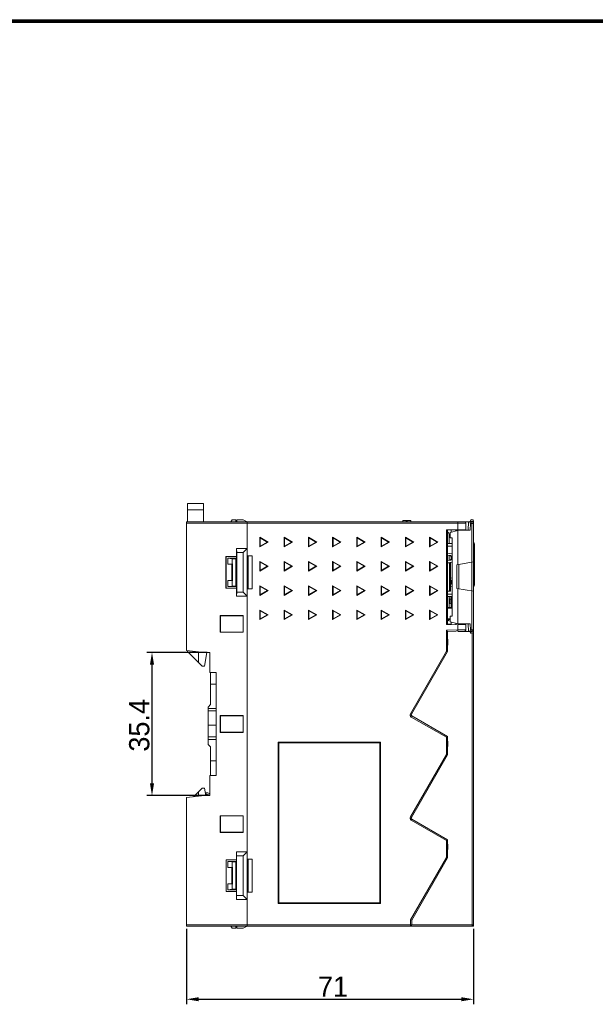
# Model space of a CAD drawing. Extents: x 0 to 555, y 0 to 389.
# Tile 20 of 21: x 270 to 413, y 140 to 384. Entities that reach past the tile are written whole.
import ezdxf
from ezdxf.enums import TextEntityAlignment as Align

# ---------------------------------------------------------------- set-up
doc = ezdxf.new("R2010")
doc.units = 0
doc.header["$LTSCALE"] = 23.1
doc.header["$MEASUREMENT"] = 0
doc.layers.get('0').update_dxf_attribs({"linetype": 'CONTINUOUS'})
doc.layers.get('Defpoints').update_dxf_attribs({"linetype": 'CONTINUOUS'})
doc.styles.get("Standard").update_dxf_attribs({"font": 'isocp3.shx', "bigfont": 'gbcbig.shx'})
doc.styles.add('文字样式①', font='txt')
doc.dimstyles.new('标准样式（宋体）', dxfattribs={"dimtxt": 5, "dimasz": 3, "dimexe": 1.25, "dimexo": 0.625, "dimtad": 1, "dimtoh": 1, "dimdsep": 46, "dimtxsty": '文字样式①', "dimcen": 0, "dimadec": 0, "dimazin": 0, "dimtfac": 1, "dimtofl": 0, "dimtmove": 0, "dimatfit": 3, "dimfxl": 0, "dimarcsym": 0})

# ---------------------------------------------------------------- blocks, each defined once
blk = doc.blocks.new('A3')
for p, q in [((231.12, 295.1), (649.67, 295.1)), ((231.35, 294.88), (649.45, 294.88)), ((231.57, 294.65), (649.22, 294.65))]:
    blk.add_line(p, q)
for tag, p in [('XXXE', (541.66, 30.61)), ('XXXC', (574.68, 30.61)), ('XXXA', (625.44, 30.61)), ('XXXG', (499.17, 23.61)), ('XXXK', (515.42, 22.59)), ('XXXF', (541.66, 23.61)), ('XXXD', (574.68, 23.61)), ('XXXB', (625.44, 23.61)), ('XXXM', (502.54, 6.73))]:
    blk.add_attdef(tag, text='', height=2.5).set_placement(p, align=Align.CENTER)
blk.add_attdef('XXXJ', text='', height=2.5).set_placement((504.73, 17.63), align=Align.MIDDLE_RIGHT)
blk = doc.blocks.new('*D15')
at = {"color": 0, "lineweight": -2}
for p, q in [((311.67, 158.83), (311.67, 140.14)), ((382.67, 158.83), (382.67, 140.14)), ((314.67, 141.39), (379.67, 141.39))]:
    blk.add_line(p, q, dxfattribs=at)
at = {"color": 0, "lineweight": 9}
for points in [[(314.67, 141.89), (314.67, 140.89), (311.67, 141.39)], [(379.67, 141.89), (379.67, 140.89), (382.67, 141.39)]]:
    blk.add_solid(points, dxfattribs=at)
at = {"layer": 'Defpoints', "color": 0, "lineweight": 9}
for p in [(311.67, 159.46), (382.67, 159.46), (382.67, 141.39)]:
    blk.add_point(p, dxfattribs=at)
at = {"color": 0, "lineweight": 9, "insert": (347.93, 144.51), "char_height": 5, "attachment_point": 5, "style": '文字样式①'}
blk.add_mtext('71', dxfattribs=at)
blk = doc.blocks.new('*D16')
at = {"color": 0, "lineweight": -2}
for p, q in [((316.84, 227.16), (301.91, 227.16)), ((303.16, 224.16), (303.16, 194.76)), ((316.84, 191.76), (301.91, 191.76))]:
    blk.add_line(p, q, dxfattribs=at)
at = {"color": 0, "lineweight": 9}
for points in [[(302.66, 224.16), (303.66, 224.16), (303.16, 227.16)], [(302.66, 194.76), (303.66, 194.76), (303.16, 191.76)]]:
    blk.add_solid(points, dxfattribs=at)
at = {"layer": 'Defpoints', "color": 0, "lineweight": 9}
for p in [(317.47, 227.16), (303.16, 191.76), (317.47, 191.76)]:
    blk.add_point(p, dxfattribs=at)
at = {"color": 0, "lineweight": 9, "insert": (300.03, 209.13), "char_height": 5, "attachment_point": 5, "rotation": 90, "style": '文字样式①'}
blk.add_mtext('35.4', dxfattribs=at)

msp = doc.modelspace()

# ---------------------------------------------------------------- linework, layer by layer
at = {"lineweight": 5}
for p, q in [((311.968, 263.958), (311.968, 259.458)), ((311.968, 263.958), (315.868, 263.958)), ((315.868, 259.458), (315.868, 263.958)), ((315.868, 262.458), (311.968, 262.458)), ((311.668, 227.658), (311.668, 259.458)), ((311.668, 259.458), (382.268, 259.458)), ((380.768, 259.158), (311.668, 259.158)), ((323.018, 259.958), (322.651, 259.458)), ((323.018, 259.958), (323.866, 259.958)), ((323.883, 259.458), (323.866, 259.958)), ((324.137, 259.958), (324.111, 259.458)), ((324.137, 259.958), (325.668, 259.958)), ((326.668, 259.458), (325.668, 259.958)), ((326.668, 159.458), (326.668, 259.458)), ((365.155, 259.458), (365.155, 259.758)), ((365.155, 259.758), (367.155, 259.758)), ((366.005, 259.458), (366.005, 259.758)), ((366.305, 259.458), (366.305, 259.758)), ((367.155, 259.458), (367.155, 259.758)), ((378.768, 257.46), (378.768, 259.458)), ((380.768, 257.469), (380.768, 259.158)), ((381.405, 259.458), (381.368, 257.358)), ((381.863, 257.358), (381.895, 259.058)), ((381.868, 259.458), (381.868, 259.658)), ((382.668, 259.658), (381.868, 259.658)), ((382.668, 259.058), (381.895, 259.058)), ((382.267, 249.473), (382.267, 259.058)), ((382.668, 259.658), (382.668, 159.458)), ((375.968, 257.457), (380.768, 257.469)), ((375.968, 234.106), (375.968, 257.46)), ((376.268, 257.457), (376.268, 234.101)), ((376.668, 256.208), (376.668, 254.078)), ((376.668, 255.819), (376.868, 255.819)), ((376.67, 256.207), (376.67, 254.078)), ((376.868, 256.858), (378.834, 257.35)), ((376.868, 255.498), (376.868, 256.858)), ((377.168, 257.463), (377.168, 256.933)), ((378.268, 257.463), (378.268, 257.208)), ((378.832, 257.35), (378.868, 257.358)), ((378.832, 257.35), (378.832, 248.867)), ((381.863, 257.358), (378.868, 257.358)), ((379.668, 257.358), (379.668, 257.466)), ((379.868, 257.467), (379.868, 257.358)), ((329.827, 253.269), (329.827, 255.648)), ((329.936, 255.458), (329.827, 255.648)), ((331.886, 254.458), (329.827, 255.648)), ((329.827, 253.269), (331.886, 254.458)), ((329.936, 253.458), (329.827, 253.269)), ((329.936, 253.458), (329.936, 255.458)), ((329.936, 255.458), (331.668, 254.458)), ((331.668, 254.458), (329.936, 253.458)), ((331.668, 254.458), (331.886, 254.458)), ((335.827, 253.269), (335.827, 255.648)), ((335.936, 255.458), (335.827, 255.648)), ((337.886, 254.458), (335.827, 255.648)), ((335.827, 253.269), (337.886, 254.458)), ((335.936, 253.458), (335.827, 253.269)), ((335.936, 253.458), (335.936, 255.458)), ((335.936, 255.458), (337.668, 254.458)), ((337.668, 254.458), (335.936, 253.458)), ((337.668, 254.458), (337.886, 254.458)), ((341.827, 253.269), (341.827, 255.648)), ((341.936, 255.458), (341.827, 255.648)), ((343.886, 254.458), (341.827, 255.648)), ((341.827, 253.269), (343.886, 254.458)), ((341.936, 253.458), (341.827, 253.269)), ((341.936, 253.458), (341.936, 255.458)), ((341.936, 255.458), (343.668, 254.458)), ((343.668, 254.458), (341.936, 253.458)), ((343.668, 254.458), (343.886, 254.458)), ((347.827, 253.269), (347.827, 255.648)), ((347.936, 255.458), (347.827, 255.648)), ((349.886, 254.458), (347.827, 255.648)), ((347.827, 253.269), (349.886, 254.458)), ((347.936, 253.458), (347.827, 253.269)), ((347.936, 253.458), (347.936, 255.458)), ((347.936, 255.458), (349.668, 254.458)), ((349.668, 254.458), (347.936, 253.458)), ((349.668, 254.458), (349.886, 254.458)), ((353.827, 253.269), (353.827, 255.648)), ((353.936, 255.458), (353.827, 255.648)), ((355.886, 254.458), (353.827, 255.648)), ((353.827, 253.269), (355.886, 254.458)), ((353.936, 253.458), (353.827, 253.269)), ((353.936, 253.458), (353.936, 255.458)), ((353.936, 255.458), (355.668, 254.458)), ((355.668, 254.458), (353.936, 253.458)), ((355.668, 254.458), (355.886, 254.458)), ((359.827, 253.269), (359.827, 255.648)), ((359.936, 255.458), (359.827, 255.648)), ((361.886, 254.458), (359.827, 255.648)), ((359.827, 253.269), (361.886, 254.458)), ((359.936, 253.458), (359.827, 253.269)), ((359.936, 253.458), (359.936, 255.458)), ((359.936, 255.458), (361.668, 254.458)), ((361.668, 254.458), (359.936, 253.458)), ((361.668, 254.458), (361.886, 254.458)), ((365.827, 253.269), (365.827, 255.648)), ((365.936, 255.458), (365.827, 255.648)), ((367.886, 254.458), (365.827, 255.648)), ((365.827, 253.269), (367.886, 254.458)), ((365.936, 253.458), (365.827, 253.269)), ((365.936, 253.458), (365.936, 255.458)), ((365.936, 255.458), (367.668, 254.458)), ((367.668, 254.458), (365.936, 253.458)), ((367.668, 254.458), (367.886, 254.458)), ((371.827, 253.269), (371.827, 255.648)), ((371.936, 255.458), (371.827, 255.648)), ((373.886, 254.458), (371.827, 255.648)), ((371.827, 253.269), (373.886, 254.458)), ((371.936, 253.458), (371.827, 253.269)), ((371.936, 253.458), (371.936, 255.458)), ((371.936, 255.458), (373.668, 254.458)), ((373.668, 254.458), (371.936, 253.458)), ((373.668, 254.458), (373.886, 254.458)), ((377.368, 254.078), (376.268, 254.078)), ((376.268, 253.478), (377.368, 253.478)), ((376.668, 255.564), (376.868, 255.563)), ((377.368, 255.481), (376.868, 255.498)), ((377.368, 236.136), (377.368, 255.481)), ((382.918, 253.908), (382.918, 243.908)), ((321.435, 250.892), (321.468, 250.858)), ((321.435, 250.891), (321.435, 243.026)), ((324.099, 250.891), (321.435, 250.891)), ((321.468, 250.858), (321.468, 243.058)), ((324.068, 250.858), (321.468, 250.858)), ((324.068, 250.858), (324.099, 250.889)), ((324.068, 243.058), (324.068, 250.858)), ((324.125, 251.858), (324.099, 252.858)), ((324.099, 252.858), (324.099, 250.891)), ((326.668, 252.858), (324.099, 252.858)), ((324.125, 242.058), (324.125, 251.858)), ((324.125, 251.858), (325.668, 251.858)), ((325.668, 251.858), (326.668, 252.858)), ((325.668, 251.858), (325.668, 242.058)), ((326.668, 251.028), (327.968, 251.028)), ((327.968, 251.028), (326.909, 250.971)), ((326.909, 250.971), (326.909, 242.946)), ((327.968, 242.889), (327.968, 251.028)), ((377.368, 251.545), (376.268, 251.701)), ((376.268, 251.196), (377.019, 251.089)), ((376.651, 251.142), (376.651, 249.915)), ((382.688, 251.523), (382.688, 248.725)), ((321.918, 250.458), (321.918, 248.958)), ((321.918, 250.458), (323.018, 250.336)), ((321.918, 250.458), (323.918, 250.458)), ((321.918, 248.958), (323.018, 249.081)), ((322.918, 248.958), (321.918, 248.958)), ((323.04, 249.081), (322.918, 248.958)), ((322.918, 248.958), (322.918, 244.958)), ((323.018, 250.336), (323.018, 249.081)), ((323.869, 250.336), (323.018, 250.336)), ((323.04, 249.081), (323.018, 249.081)), ((323.04, 249.081), (323.04, 244.836)), ((323.869, 250.336), (323.918, 250.458)), ((323.869, 243.581), (323.869, 250.336)), ((323.918, 250.458), (323.918, 243.458)), ((329.827, 247.269), (329.827, 249.648)), ((329.936, 249.458), (329.827, 249.648)), ((331.886, 248.458), (329.827, 249.648)), ((329.827, 247.269), (331.886, 248.458)), ((329.936, 247.458), (329.936, 249.458)), ((329.936, 249.458), (331.668, 248.458)), ((331.668, 248.458), (329.936, 247.458)), ((331.668, 248.458), (331.886, 248.458)), ((335.827, 247.269), (335.827, 249.648)), ((335.936, 249.458), (335.827, 249.648)), ((337.886, 248.458), (335.827, 249.648)), ((335.827, 247.269), (337.886, 248.458)), ((335.936, 247.458), (335.936, 249.458)), ((335.936, 249.458), (337.668, 248.458)), ((337.668, 248.458), (335.936, 247.458)), ((337.668, 248.458), (337.886, 248.458)), ((341.827, 247.269), (341.827, 249.648)), ((341.936, 249.458), (341.827, 249.648)), ((343.886, 248.458), (341.827, 249.648)), ((341.827, 247.269), (343.886, 248.458)), ((341.936, 247.458), (341.936, 249.458)), ((341.936, 249.458), (343.668, 248.458)), ((343.668, 248.458), (341.936, 247.458)), ((343.668, 248.458), (343.886, 248.458)), ((347.827, 247.269), (347.827, 249.648)), ((347.936, 249.458), (347.827, 249.648)), ((349.886, 248.458), (347.827, 249.648)), ((347.827, 247.269), (349.886, 248.458)), ((347.936, 247.458), (347.936, 249.458)), ((347.936, 249.458), (349.668, 248.458)), ((349.668, 248.458), (347.936, 247.458)), ((349.668, 248.458), (349.886, 248.458)), ((353.827, 247.269), (353.827, 249.648)), ((353.936, 249.458), (353.827, 249.648)), ((355.886, 248.458), (353.827, 249.648)), ((353.827, 247.269), (355.886, 248.458)), ((353.936, 247.458), (353.936, 249.458)), ((353.936, 249.458), (355.668, 248.458)), ((355.668, 248.458), (353.936, 247.458)), ((355.668, 248.458), (355.886, 248.458)), ((359.827, 247.269), (359.827, 249.648)), ((359.936, 249.458), (359.827, 249.648)), ((361.886, 248.458), (359.827, 249.648)), ((359.827, 247.269), (361.886, 248.458)), ((359.936, 247.458), (359.936, 249.458)), ((359.936, 249.458), (361.668, 248.458)), ((361.668, 248.458), (359.936, 247.458)), ((361.668, 248.458), (361.886, 248.458)), ((365.827, 247.269), (365.827, 249.648)), ((365.936, 249.458), (365.827, 249.648)), ((367.886, 248.458), (365.827, 249.648)), ((365.827, 247.269), (367.886, 248.458)), ((365.936, 247.458), (365.936, 249.458)), ((365.936, 249.458), (367.668, 248.458)), ((367.668, 248.458), (365.936, 247.458)), ((367.668, 248.458), (367.886, 248.458)), ((371.827, 247.269), (371.827, 249.648)), ((371.936, 249.458), (371.827, 249.648)), ((373.886, 248.458), (371.827, 249.648)), ((371.827, 247.269), (373.886, 248.458)), ((371.936, 247.458), (371.936, 249.458)), ((371.936, 249.458), (373.668, 248.458)), ((373.668, 248.458), (371.936, 247.458)), ((373.668, 248.458), (373.886, 248.458)), ((376.268, 249.861), (377.019, 249.968)), ((376.268, 249.356), (377.368, 249.512)), ((376.268, 249.308), (376.968, 249.308)), ((376.718, 242.308), (376.718, 249.308)), ((376.968, 249.308), (376.968, 242.308)), ((377.126, 250.619), (377.126, 250.438)), ((377.126, 250.619), (377.338, 250.589)), ((377.338, 250.468), (377.126, 250.438)), ((377.338, 250.589), (377.338, 250.468)), ((378.568, 248.82), (382.668, 249.543)), ((378.568, 242.997), (378.568, 248.82)), ((379.068, 248.908), (379.068, 242.908)), ((382.275, 242.343), (382.275, 249.474)), ((329.936, 247.458), (329.827, 247.269)), ((335.936, 247.458), (335.827, 247.269)), ((341.936, 247.458), (341.827, 247.269)), ((347.936, 247.458), (347.827, 247.269)), ((353.936, 247.458), (353.827, 247.269)), ((359.936, 247.458), (359.827, 247.269)), ((365.936, 247.458), (365.827, 247.269)), ((371.936, 247.458), (371.827, 247.269)), ((382.688, 246.558), (382.688, 244.682)), ((321.918, 244.958), (321.918, 243.458)), ((323.018, 244.836), (321.918, 244.958)), ((321.918, 244.958), (322.918, 244.958)), ((323.018, 243.581), (321.918, 243.458)), ((322.918, 244.958), (323.04, 244.836)), ((323.018, 244.836), (323.018, 243.581)), ((323.04, 244.836), (323.018, 244.836)), ((323.018, 243.581), (323.869, 243.581)), ((323.918, 243.458), (323.869, 243.581)), ((329.827, 241.269), (329.827, 243.648)), ((329.936, 243.458), (329.827, 243.648)), ((331.886, 242.458), (329.827, 243.648)), ((335.827, 241.269), (335.827, 243.648)), ((335.936, 243.458), (335.827, 243.648)), ((337.886, 242.458), (335.827, 243.648)), ((341.827, 241.269), (341.827, 243.648)), ((341.936, 243.458), (341.827, 243.648)), ((343.886, 242.458), (341.827, 243.648)), ((347.827, 241.269), (347.827, 243.648)), ((347.936, 243.458), (347.827, 243.648)), ((349.886, 242.458), (347.827, 243.648)), ((353.827, 241.269), (353.827, 243.648)), ((353.936, 243.458), (353.827, 243.648)), ((355.886, 242.458), (353.827, 243.648)), ((359.827, 241.269), (359.827, 243.648)), ((359.936, 243.458), (359.827, 243.648)), ((361.886, 242.458), (359.827, 243.648)), ((365.827, 241.269), (365.827, 243.648)), ((365.936, 243.458), (365.827, 243.648)), ((367.886, 242.458), (365.827, 243.648)), ((371.827, 241.269), (371.827, 243.648)), ((371.936, 243.458), (371.827, 243.648)), ((373.886, 242.458), (371.827, 243.648)), ((377.368, 245.545), (376.968, 245.602)), ((377.019, 245.089), (376.968, 245.097)), ((376.968, 243.96), (377.019, 243.968)), ((376.968, 243.455), (377.368, 243.512)), ((377.126, 244.438), (377.126, 244.619)), ((377.126, 244.619), (377.338, 244.589)), ((377.338, 244.468), (377.126, 244.438)), ((377.338, 244.468), (377.338, 244.589)), ((321.435, 243.025), (321.468, 243.058)), ((321.435, 243.026), (324.099, 243.026)), ((321.468, 243.058), (324.068, 243.058)), ((323.918, 243.458), (321.918, 243.458)), ((324.099, 243.028), (324.068, 243.058)), ((324.099, 243.026), (324.099, 241.058)), ((324.125, 242.058), (324.099, 241.058)), ((325.668, 242.058), (324.125, 242.058)), ((326.668, 241.058), (325.668, 242.058)), ((326.668, 242.889), (327.968, 242.889)), ((327.968, 242.889), (326.909, 242.946)), ((329.827, 241.269), (331.886, 242.458)), ((329.936, 241.458), (329.827, 241.269)), ((329.936, 241.458), (329.936, 243.458)), ((329.936, 243.458), (331.668, 242.458)), ((331.668, 242.458), (329.936, 241.458)), ((331.668, 242.458), (331.886, 242.458)), ((335.827, 241.269), (337.886, 242.458)), ((335.936, 241.458), (335.827, 241.269)), ((335.936, 241.458), (335.936, 243.458)), ((335.936, 243.458), (337.668, 242.458)), ((337.668, 242.458), (335.936, 241.458)), ((337.668, 242.458), (337.886, 242.458)), ((341.827, 241.269), (343.886, 242.458)), ((341.936, 241.458), (341.827, 241.269)), ((341.936, 241.458), (341.936, 243.458)), ((341.936, 243.458), (343.668, 242.458)), ((343.668, 242.458), (341.936, 241.458)), ((343.668, 242.458), (343.886, 242.458)), ((347.827, 241.269), (349.886, 242.458)), ((347.936, 241.458), (347.827, 241.269)), ((347.936, 241.458), (347.936, 243.458)), ((347.936, 243.458), (349.668, 242.458)), ((349.668, 242.458), (347.936, 241.458)), ((349.668, 242.458), (349.886, 242.458)), ((353.827, 241.269), (355.886, 242.458)), ((353.936, 241.458), (353.827, 241.269)), ((353.936, 241.458), (353.936, 243.458)), ((353.936, 243.458), (355.668, 242.458)), ((355.668, 242.458), (353.936, 241.458)), ((355.668, 242.458), (355.886, 242.458)), ((359.827, 241.269), (361.886, 242.458)), ((359.936, 241.458), (359.827, 241.269)), ((359.936, 241.458), (359.936, 243.458)), ((359.936, 243.458), (361.668, 242.458)), ((361.668, 242.458), (359.936, 241.458)), ((361.668, 242.458), (361.886, 242.458)), ((365.827, 241.269), (367.886, 242.458)), ((365.936, 241.458), (365.827, 241.269)), ((365.936, 241.458), (365.936, 243.458)), ((365.936, 243.458), (367.668, 242.458)), ((367.668, 242.458), (365.936, 241.458)), ((367.668, 242.458), (367.886, 242.458)), ((371.827, 241.269), (373.886, 242.458)), ((371.936, 241.458), (371.827, 241.269)), ((371.936, 241.458), (371.936, 243.458)), ((371.936, 243.458), (373.668, 242.458)), ((373.668, 242.458), (371.936, 241.458)), ((373.668, 242.458), (373.886, 242.458)), ((376.268, 242.308), (376.968, 242.308)), ((377.368, 241.578), (376.268, 241.578)), ((382.668, 242.274), (378.568, 242.997)), ((378.832, 242.95), (378.832, 234.267)), ((382.267, 232.758), (382.267, 242.344)), ((324.099, 241.058), (326.668, 241.058)), ((377.368, 240.978), (376.268, 240.978)), ((376.668, 240.978), (376.668, 238.258)), ((376.668, 240.363), (376.866, 240.363)), ((376.866, 239.26), (376.668, 239.26)), ((376.67, 240.978), (376.67, 238.258)), ((376.866, 240.363), (376.866, 240.312)), ((376.866, 239.311), (376.866, 239.26)), ((377.168, 238.258), (377.168, 240.978)), ((382.668, 238.846), (382.698, 238.846)), ((382.668, 238.705), (382.698, 238.705)), ((382.688, 240.403), (382.688, 239.214)), ((382.688, 238.846), (382.688, 237.701)), ((382.698, 238.846), (382.698, 237.16)), ((320.005, 236.271), (320.005, 232.146)), ((320.068, 236.208), (320.005, 236.271)), ((325.731, 236.271), (320.005, 236.271)), ((320.068, 236.208), (320.068, 232.208)), ((325.668, 236.208), (320.068, 236.208)), ((325.731, 236.271), (325.668, 236.208)), ((325.668, 236.208), (325.668, 232.208)), ((325.731, 232.146), (325.731, 236.271)), ((329.827, 235.269), (329.827, 237.648)), ((329.936, 237.458), (329.827, 237.648)), ((331.886, 236.458), (329.827, 237.648)), ((329.827, 235.269), (331.886, 236.458)), ((329.936, 235.458), (329.936, 237.458)), ((329.936, 237.458), (331.668, 236.458)), ((331.668, 236.458), (329.936, 235.458)), ((331.668, 236.458), (331.886, 236.458)), ((335.827, 235.269), (335.827, 237.648)), ((335.936, 237.458), (335.827, 237.648)), ((337.886, 236.458), (335.827, 237.648)), ((335.827, 235.269), (337.886, 236.458)), ((335.936, 235.458), (335.936, 237.458)), ((335.936, 237.458), (337.668, 236.458)), ((337.668, 236.458), (335.936, 235.458)), ((337.668, 236.458), (337.886, 236.458)), ((341.827, 235.269), (341.827, 237.648)), ((341.936, 237.458), (341.827, 237.648)), ((343.886, 236.458), (341.827, 237.648)), ((341.827, 235.269), (343.886, 236.458)), ((341.936, 235.458), (341.936, 237.458)), ((341.936, 237.458), (343.668, 236.458)), ((343.668, 236.458), (341.936, 235.458)), ((343.668, 236.458), (343.886, 236.458)), ((347.827, 235.269), (347.827, 237.648)), ((347.936, 237.458), (347.827, 237.648)), ((349.886, 236.458), (347.827, 237.648)), ((347.827, 235.269), (349.886, 236.458)), ((347.936, 235.458), (347.936, 237.458)), ((347.936, 237.458), (349.668, 236.458)), ((349.668, 236.458), (347.936, 235.458)), ((349.668, 236.458), (349.886, 236.458)), ((353.827, 235.269), (353.827, 237.648)), ((353.936, 237.458), (353.827, 237.648)), ((355.886, 236.458), (353.827, 237.648)), ((353.827, 235.269), (355.886, 236.458)), ((353.936, 235.458), (353.936, 237.458)), ((353.936, 237.458), (355.668, 236.458)), ((355.668, 236.458), (353.936, 235.458)), ((355.668, 236.458), (355.886, 236.458)), ((359.827, 235.269), (359.827, 237.648)), ((359.936, 237.458), (359.827, 237.648)), ((361.886, 236.458), (359.827, 237.648)), ((359.827, 235.269), (361.886, 236.458)), ((359.936, 235.458), (359.936, 237.458)), ((359.936, 237.458), (361.668, 236.458)), ((361.668, 236.458), (359.936, 235.458)), ((361.668, 236.458), (361.886, 236.458)), ((365.827, 235.269), (365.827, 237.648)), ((365.936, 237.458), (365.827, 237.648)), ((367.886, 236.458), (365.827, 237.648)), ((365.827, 235.269), (367.886, 236.458)), ((365.936, 235.458), (365.936, 237.458)), ((365.936, 237.458), (367.668, 236.458)), ((367.668, 236.458), (365.936, 235.458)), ((367.668, 236.458), (367.886, 236.458)), ((371.827, 235.269), (371.827, 237.648)), ((371.936, 237.458), (371.827, 237.648)), ((373.886, 236.458), (371.827, 237.648)), ((371.827, 235.269), (373.886, 236.458)), ((371.936, 235.458), (371.936, 237.458)), ((371.936, 237.458), (373.668, 236.458)), ((373.668, 236.458), (371.936, 235.458)), ((373.668, 236.458), (373.886, 236.458)), ((377.368, 238.258), (376.268, 238.258)), ((377.368, 238.108), (376.268, 238.108)), ((382.668, 238.605), (382.698, 238.605)), ((382.668, 238.31), (382.698, 238.31)), ((382.668, 237.701), (382.698, 237.701)), ((382.668, 237.415), (382.698, 237.415)), ((382.668, 237.312), (382.698, 237.312)), ((382.668, 237.16), (382.698, 237.16)), ((382.688, 237.701), (382.688, 237.16)), ((382.688, 236.629), (382.688, 234.432)), ((329.936, 235.458), (329.827, 235.269)), ((335.936, 235.458), (335.827, 235.269)), ((341.936, 235.458), (341.827, 235.269)), ((347.936, 235.458), (347.827, 235.269)), ((353.936, 235.458), (353.827, 235.269)), ((359.936, 235.458), (359.827, 235.269)), ((365.936, 235.458), (365.827, 235.269)), ((371.936, 235.458), (371.827, 235.269)), ((375.968, 234.106), (380.768, 234.022)), ((376.868, 235.489), (376.268, 235.455)), ((376.268, 235.304), (376.868, 235.338)), ((377.368, 236.136), (376.868, 236.119)), ((376.868, 236.119), (376.868, 234.758)), ((378.868, 234.258), (376.868, 234.758)), ((377.168, 234.085), (377.168, 234.683)), ((378.268, 234.408), (378.268, 234.066)), ((378.768, 232.746), (378.768, 234.057)), ((378.868, 234.258), (381.863, 234.258)), ((379.668, 234.042), (379.668, 234.258)), ((379.868, 234.258), (379.868, 234.038)), ((380.768, 234.022), (380.768, 232.805)), ((381.401, 232.358), (381.368, 234.258)), ((381.891, 232.758), (381.863, 234.258)), ((382.698, 235.907), (382.668, 235.907)), ((382.668, 235.213), (382.698, 235.213)), ((382.668, 234.945), (382.698, 234.945)), ((382.668, 234.873), (382.698, 234.873)), ((382.668, 234.689), (382.698, 234.689)), ((382.668, 234.618), (382.698, 234.618)), ((382.668, 234.432), (382.698, 234.432)), ((382.688, 234.432), (382.688, 232.855)), ((382.698, 235.907), (382.698, 234.875)), ((382.698, 234.873), (382.698, 234.432)), ((320.068, 232.208), (320.005, 232.146)), ((320.005, 232.146), (325.731, 232.146)), ((325.668, 232.208), (320.068, 232.208)), ((325.731, 232.146), (325.668, 232.208)), ((378.768, 232.746), (375.968, 232.648)), ((375.968, 227.439), (375.968, 232.648)), ((375.968, 232.648), (376.268, 232.358)), ((380.479, 232.506), (376.268, 232.358)), ((376.268, 232.358), (376.268, 227.358)), ((380.768, 232.805), (378.768, 232.746)), ((378.778, 232.446), (378.768, 232.746)), ((378.868, 232.449), (378.868, 232.358)), ((378.868, 232.358), (382.268, 232.358)), ((379.868, 232.484), (379.868, 232.358)), ((381.868, 232.158), (381.868, 232.358)), ((381.868, 232.158), (382.668, 232.158)), ((381.891, 232.758), (382.668, 232.758)), ((382.373, 159.758), (382.373, 231.775)), ((382.688, 232.855), (382.688, 231.665)), ((376.288, 230.431), (376.288, 228.955)), ((382.688, 229.1), (382.688, 227.87)), ((315.376, 227.195), (311.668, 227.658)), ((311.968, 227.621), (311.968, 227.358)), ((315.568, 223.758), (311.968, 227.358)), ((314.668, 227.283), (314.668, 224.658)), ((317.468, 227.158), (315.376, 227.195)), ((316.707, 227.172), (316.168, 223.758)), ((316.705, 227.158), (317.468, 227.158)), ((317.468, 222.2), (317.468, 227.158)), ((375.968, 227.439), (367.057, 212.005)), ((376.268, 227.358), (367.317, 211.855)), ((376.268, 227.358), (375.968, 227.439)), ((382.688, 225.326), (382.688, 224.096)), ((315.568, 223.758), (316.168, 223.758)), ((319.068, 222.158), (317.468, 222.2)), ((317.668, 222.195), (317.668, 214.258)), ((319.068, 196.758), (319.068, 222.158)), ((382.688, 221.599), (382.688, 219.951)), ((319.068, 219.308), (317.668, 219.308)), ((382.688, 219.957), (382.688, 219.797)), ((382.688, 219.581), (382.688, 218.892)), ((382.688, 217.757), (382.688, 216.548)), ((317.068, 213.658), (317.668, 214.258)), ((317.068, 204.408), (317.068, 213.658)), ((317.068, 213.289), (319.068, 213.289)), ((319.068, 212.698), (317.068, 212.698)), ((367.057, 212.005), (367.317, 211.855)), ((382.688, 213.983), (382.688, 208.999)), ((320.005, 211.521), (320.005, 207.396)), ((320.005, 211.521), (320.068, 211.458)), ((325.731, 211.521), (320.005, 211.521)), ((320.068, 211.458), (320.068, 207.458)), ((325.668, 211.458), (320.068, 211.458)), ((325.731, 211.521), (325.668, 211.458)), ((325.668, 207.458), (325.668, 211.458)), ((325.731, 207.396), (325.731, 211.521)), ((367.427, 211.446), (367.277, 211.186)), ((367.277, 211.186), (375.968, 206.168)), ((367.427, 211.446), (376.268, 206.341)), ((319.068, 209.135), (317.068, 209.135)), ((320.005, 207.396), (320.068, 207.458)), ((320.005, 207.396), (325.731, 207.396)), ((320.068, 207.458), (325.668, 207.458)), ((325.668, 207.458), (325.731, 207.396)), ((382.688, 208.999), (382.688, 206.434)), ((317.068, 206.286), (319.068, 206.286)), ((319.068, 205.652), (317.068, 205.652)), ((334.392, 165.055), (334.392, 204.935)), ((334.532, 204.795), (334.392, 204.935)), ((334.392, 204.935), (359.672, 204.935)), ((334.532, 165.195), (334.532, 204.795)), ((334.532, 204.795), (359.532, 204.795)), ((359.532, 204.795), (359.672, 204.935)), ((359.532, 204.795), (359.532, 165.195)), ((359.672, 204.935), (359.672, 165.055)), ((376.268, 206.341), (375.968, 206.168)), ((375.968, 201.922), (375.968, 206.168)), ((376.268, 206.341), (376.268, 201.841)), ((376.288, 205.234), (376.288, 203.894)), ((382.688, 206.434), (382.688, 204.734)), ((382.688, 204.733), (382.688, 201.45)), ((317.668, 203.808), (317.068, 204.408)), ((317.668, 196.722), (317.668, 203.808)), ((319.068, 200.308), (317.668, 200.308)), ((375.968, 201.922), (367.057, 186.488)), ((376.268, 201.841), (367.317, 186.338)), ((375.968, 201.922), (376.268, 201.841)), ((382.688, 201.45), (382.688, 198.886)), ((382.688, 198.886), (382.688, 193.902)), ((317.468, 196.717), (319.068, 196.758)), ((317.468, 191.758), (317.468, 196.717)), ((313.439, 191.48), (315.568, 193.608)), ((314.668, 191.633), (314.668, 192.708)), ((316.168, 193.608), (315.568, 193.608)), ((316.168, 193.608), (316.497, 191.742)), ((382.688, 193.902), (382.688, 191.232)), ((311.668, 191.258), (315.376, 191.722)), ((311.668, 159.458), (311.668, 191.258)), ((315.376, 191.722), (317.468, 191.758)), ((317.468, 191.758), (316.494, 191.758)), ((382.688, 191.232), (382.688, 187.867)), ((382.688, 187.845), (382.688, 185.81)), ((320.005, 186.771), (320.005, 182.646)), ((320.068, 186.708), (320.005, 186.771)), ((325.731, 186.771), (320.005, 186.771)), ((320.068, 186.708), (320.068, 182.708)), ((325.668, 186.708), (320.068, 186.708)), ((325.731, 186.771), (325.668, 186.708)), ((325.668, 186.708), (325.668, 182.708)), ((325.731, 182.646), (325.731, 186.771)), ((367.057, 186.488), (367.317, 186.338)), ((367.427, 185.928), (367.277, 185.669)), ((367.277, 185.669), (375.968, 180.651)), ((367.427, 185.928), (376.268, 180.824)), ((382.688, 185.81), (382.688, 183.873)), ((320.068, 182.708), (320.005, 182.646)), ((320.005, 182.646), (325.731, 182.646)), ((320.068, 182.708), (325.668, 182.708)), ((325.668, 182.708), (325.731, 182.646)), ((382.688, 183.873), (382.688, 182.478)), ((375.968, 180.651), (376.268, 180.824)), ((375.968, 176.405), (375.968, 180.651)), ((376.268, 180.824), (376.268, 176.324)), ((382.688, 182.456), (382.688, 182.017)), ((382.688, 182.017), (382.688, 180.08)), ((324.068, 177.858), (324.068, 166.058)), ((326.668, 177.858), (324.068, 177.858)), ((325.668, 176.858), (326.668, 177.858)), ((376.288, 179.757), (376.288, 178.418)), ((382.688, 180.08), (382.688, 178.224)), ((382.688, 178.224), (382.688, 173.464)), ((321.468, 175.858), (321.468, 168.058)), ((324.068, 175.858), (321.468, 175.858)), ((321.918, 175.458), (321.918, 173.958)), ((321.918, 175.458), (323.918, 175.458)), ((321.918, 175.458), (323.018, 175.336)), ((323.018, 175.336), (323.018, 174.081)), ((323.869, 175.336), (323.018, 175.336)), ((323.869, 175.336), (323.918, 175.458)), ((323.869, 168.581), (323.869, 175.336)), ((323.918, 175.458), (323.918, 168.458)), ((324.068, 176.858), (325.668, 176.858)), ((325.668, 176.858), (325.668, 167.058)), ((326.668, 176.028), (327.968, 176.028)), ((327.968, 176.028), (326.909, 175.971)), ((326.909, 175.971), (326.909, 167.946)), ((327.968, 167.889), (327.968, 176.028)), ((375.968, 176.405), (367.097, 161.039)), ((376.268, 176.324), (367.397, 160.958)), ((375.968, 176.405), (376.268, 176.324)), ((321.918, 173.958), (323.018, 174.081)), ((322.918, 173.958), (321.918, 173.958)), ((323.04, 174.081), (322.918, 173.958)), ((322.918, 173.958), (322.918, 169.958)), ((323.04, 174.081), (323.018, 174.081)), ((323.04, 174.081), (323.04, 169.836)), ((382.688, 173.464), (382.688, 171.999)), ((382.688, 171.989), (382.688, 171.96)), ((382.688, 171.96), (382.688, 170.955)), ((382.688, 170.955), (382.688, 170.253)), ((321.468, 168.058), (324.068, 168.058)), ((321.918, 169.958), (321.918, 168.458)), ((323.018, 169.836), (321.918, 169.958)), ((321.918, 169.958), (322.918, 169.958)), ((323.018, 168.581), (321.918, 168.458)), ((323.918, 168.458), (321.918, 168.458)), ((322.918, 169.958), (323.04, 169.836)), ((323.018, 169.836), (323.018, 168.581)), ((323.04, 169.836), (323.018, 169.836)), ((323.018, 168.581), (323.869, 168.581)), ((323.918, 168.458), (323.869, 168.581)), ((382.688, 170.253), (382.688, 170.13)), ((382.688, 170.13), (382.688, 168.664)), ((382.688, 168.657), (382.688, 168.612)), ((382.688, 168.612), (382.688, 162.181)), ((325.668, 167.058), (324.068, 167.058)), ((324.068, 166.058), (326.668, 166.058)), ((326.668, 166.058), (325.668, 167.058)), ((326.668, 167.889), (327.968, 167.889)), ((327.968, 167.889), (326.909, 167.946)), ((334.532, 165.195), (334.392, 165.055)), ((359.672, 165.055), (334.392, 165.055)), ((359.532, 165.195), (334.532, 165.195)), ((359.532, 165.195), (359.672, 165.055)), ((367.397, 160.958), (367.097, 161.039)), ((367.097, 159.458), (367.097, 161.039)), ((367.397, 160.958), (367.397, 159.758)), ((311.668, 159.758), (382.668, 159.758)), ((311.668, 159.458), (382.668, 159.458)), ((322.651, 159.458), (323.018, 158.958)), ((323.866, 158.958), (323.018, 158.958)), ((323.866, 158.958), (323.883, 159.458)), ((324.111, 159.458), (324.137, 158.958)), ((325.668, 158.958), (324.137, 158.958)), ((326.668, 159.458), (325.668, 158.958))]:
    msp.add_line(p, q, dxfattribs=at)
for points, const_width in [([(376.268, 254.104), (377.368, 254.104)], 0.181), ([(377.368, 240.952), (376.268, 240.952)], 0.181), ([(377.099, 240.632), (376.668, 240.632)], 0.151), ([(376.866, 240.312), (376.866, 239.311)], 0.151), ([(377.168, 240.312), (376.866, 240.312)], 0.151), ([(376.866, 239.311), (377.168, 239.311)], 0.151), ([(376.274, 234.206), (377.099, 234.206)], 0.151)]:
    msp.add_lwpolyline(points, dxfattribs=dict(at, const_width=const_width))
msp.add_lwpolyline([(380.478, 232.506), (380.568, 232.523), (380.645, 232.563), (380.705, 232.621), (380.745, 232.689), (380.765, 232.761), (380.768, 232.805)], dxfattribs=at)
for centre, radius, start, end in [((380.468, 259.158), 0.3, 0, 90), ((382.268, 259.658), 0.4, 0, 180), ((382.268, 259.058), 0.4, 0, 90), ((375.669, 256.208), 1.001, 359.99027, 53.25382), ((375.668, 256.208), 1, 0, 52.38426), ((382.418, 253.908), 0.5, 0, 59.99753), ((326.422, 260.462), 9.503, 271.48129, 271.97641), ((326.471, 259.191), 8.231, 271.9452, 273.05291), ((382.418, 243.908), 0.5, 300.0026, 0), ((375.67, 235.658), 1, 306.73465, 340.47084), ((375.668, 235.658), 1, 307.61574, 340.2195), ((382.268, 232.158), 0.4, 180, 0), ((382.268, 232.758), 0.4, 270, 0), ((367.577, 211.705), 0.6, 150, 240), ((367.577, 211.705), 0.3, 150, 240), ((316.643, 191.45), 1, 59.65417, 105.34329), ((316.643, 191.45), 0.7, 59.65417, 107.6228), ((318.118, 193.97), 2.22, 239.65417, 252.91224), ((318.118, 193.97), 1.92, 239.65417, 249.76914), ((367.577, 186.188), 0.6, 150, 240), ((367.577, 186.188), 0.3, 150, 240), ((367.097, 159.758), 0.3, 270, 0), ((382.368, 159.758), 0.3, 270, 0)]:
    msp.add_arc(centre, radius, start, end, dxfattribs=at)
for centre, start_param, end_param in [((376.772, 250.619), -1.5707963, -0.0994208), ((376.984, 250.589), -1.5707963, -0.0994208), ((376.772, 250.438), -3.0421718, -1.5707963), ((376.984, 250.468), -3.0421718, -1.5707963), ((376.772, 244.619), -1.5707963, -0.5871487), ((376.772, 244.438), -2.5548574, -1.5707963), ((376.984, 244.589), -1.5707963, -0.0994208), ((376.984, 244.468), -3.0421718, -1.5707963)]:
    msp.add_ellipse(centre, major_axis=(0, 0.503), ratio=0.7035801, start_param=start_param, end_param=end_param, dxfattribs=at)
for points, knots in [([(381.895, 259.058), (381.896, 259.111), (381.891, 259.208), (381.87, 259.321), (381.843, 259.392), (381.821, 259.428), (381.796, 259.452), (381.777, 259.458), (381.768, 259.458)], [0, 0, 0, 0, 0.3546681, 0.6544703, 0.772783, 0.8675054, 0.9406449, 1, 1, 1, 1]), ([(382.261, 259.058), (382.261, 259.085), (382.261, 259.136), (382.261, 259.21), (382.262, 259.278), (382.263, 259.338), (382.264, 259.382), (382.265, 259.41), (382.265, 259.427), (382.266, 259.44), (382.266, 259.45), (382.267, 259.455), (382.267, 259.459), (382.268, 259.458)], [0, 0, 0, 0, 0.1951396, 0.3831242, 0.5560998, 0.7076225, 0.8319601, 0.8823362, 0.9242065, 0.9571299, 0.9807744, 0.9950422, 1, 1, 1, 1]), ([(326.909, 242.946), (326.89, 242.947), (326.81, 242.951), (326.729, 242.954), (326.668, 242.955)], [0, 0, 0, 0, 0.2393308, 1, 1, 1, 1]), ([(381.764, 232.358), (381.773, 232.359), (381.793, 232.365), (381.817, 232.389), (381.839, 232.425), (381.866, 232.496), (381.888, 232.609), (381.892, 232.706), (381.891, 232.758)], [0, 0, 0, 0, 0.0593691, 0.1325242, 0.2272571, 0.3456095, 0.6454309, 1, 1, 1, 1]), ([(382.268, 232.358), (382.267, 232.358), (382.267, 232.362), (382.266, 232.367), (382.266, 232.377), (382.265, 232.39), (382.265, 232.407), (382.264, 232.435), (382.263, 232.479), (382.262, 232.539), (382.261, 232.607), (382.261, 232.681), (382.261, 232.732), (382.261, 232.758)], [0, 0, 0, 0, 0.0049566, 0.0192227, 0.0428655, 0.0757877, 0.1176573, 0.168033, 0.2923705, 0.443894, 0.6168712, 0.804858, 1, 1, 1, 1]), ([(326.909, 167.946), (326.89, 167.947), (326.81, 167.951), (326.729, 167.953), (326.668, 167.955)], [0, 0, 0, 0, 0.2384617, 1, 1, 1, 1]), ([(382.368, 159.458), (382.37, 159.458), (382.368, 159.471), (382.371, 159.483), (382.371, 159.513), (382.372, 159.549), (382.372, 159.594), (382.373, 159.665), (382.373, 159.72), (382.373, 159.758)], [0, 0, 0, 0, 0.0195599, 0.0764745, 0.1689689, 0.2932174, 0.4446258, 0.6175034, 1, 1, 1, 1])]:
    msp.add_open_spline(points, degree=3, knots=knots, dxfattribs=at)
for points in [[(326.668, 175.962), (326.695, 175.962), (326.723, 175.964), (326.75, 175.965)], [(326.75, 175.965), (326.803, 175.967), (326.856, 175.969), (326.909, 175.971)]]:
    msp.add_open_spline(points, degree=3, dxfattribs=at)

# ---------------------------------------------------------------- block references
at = {"xscale": 1.3, "yscale": 1.3, "zscale": 1.3}
msp.add_blockref('A3', (-294.942, 0), dxfattribs=at)

# ---------------------------------------------------------------- dimensions: what is measured, and where the dimension line sits
at = {"lineweight": 9}
dim = msp.add_linear_dim(base=(303.158, 191.758), p1=(317.468, 227.158), p2=(317.468, 191.758), angle=90, dimstyle='标准样式（宋体）', dxfattribs=at)
dim.commit()
dim.dimension.update_dxf_attribs({"geometry": '*D16', "text_midpoint": (303.158, 209.135), "dimtype": 160})
dim = msp.add_linear_dim(base=(382.668, 141.387), p1=(311.668, 159.458), p2=(382.668, 159.458), dimstyle='标准样式（宋体）', dxfattribs=at)
dim.commit()
dim.dimension.update_dxf_attribs({"geometry": '*D15', "text_midpoint": (347.929, 141.387), "dimtype": 160})

doc.saveas('drawing.dxf')
